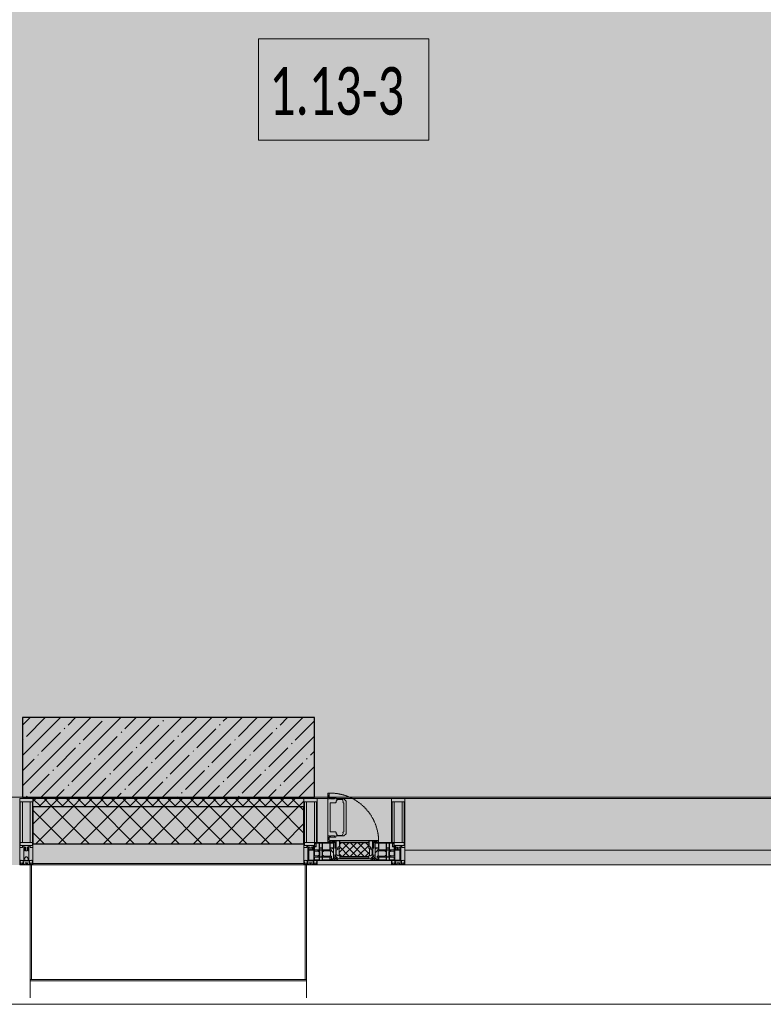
# Model space of a CAD drawing. Header units: millimetres. Extents: x -26897837 to 7466349, y -86687 to 22351.
# Tile 166 of 256: x 66618 to 69418, y -50259 to -46551. Entities that reach past the tile are written whole.
import ezdxf

# ---------------------------------------------------------------- set-up
doc = ezdxf.new("R2010")
doc.units = ezdxf.units.MM
doc.linetypes.add('-D1-02х01', pattern=[3, 2, -1])
for name, color, linetype, lineweight in [('_0', 7, 'Continuous', 13), ('A-010-A_ROOM', 7, 'Continuous', 18), ('A-200-M_WALL', 7, 'Continuous', 5), ('A-200-M_WALL_PAT', 7, 'Continuous', 5), ('A-214-M_CURT_WALL', 7, 'Continuous', 5), ('A-215-M_CURT_PANEL', 7, 'Continuous', 5), ('A-230-M_FLOOR', 7, 'Continuous', 5), ('A-280-M_COLUMN', 7, 'Continuous', 5), ('A-314-M_WINDOW', 7, 'Continuous', 5), ('S-280-M_COLUMN', 7, 'Continuous', 5), ('Z-060-M_DETAIL', 7, 'Continuous', 5), ('Ограждение', 7, 'Continuous', 5), ('Поручни', 7, 'Continuous', 5)]:
    doc.layers.add(name, color=color, linetype=linetype, lineweight=lineweight)
doc.styles.add('Calibri Light_2', font='Calibri light.ttf', dxfattribs={"width": 0.7, "height": 250})

# ---------------------------------------------------------------- blocks, each defined once
blk = doc.blocks.new('System Panel - A_PAN_Glass-3903954-50_AS_Plan_13')
at = {"layer": 'A-215-M_CURT_PANEL'}
for p, q in [((825, 55), (-825, 55)), ((-825, 55), (-825, 0)), ((825, 0), (825, 55)), ((-825, 0), (825, 0))]:
    blk.add_line(p, q, dxfattribs=at)
blk = doc.blocks.new('Rectangular Mullion - R_StandardFrame_50Wx250H-3725449-50_AS_Plan_13')
at = {"layer": 'A-214-M_CURT_WALL'}
blk.add_line((33540, -505), (31890, -505), dxfattribs=at)
blk = doc.blocks.new('A_PAN_Створка - 383мм-V7-50_AS_Plan_13')
at = {"layer": 'A-215-M_CURT_PANEL'}
h = blk.add_hatch(dxfattribs=at)
h.set_pattern_fill('FP_10', color=256, style=0, pattern_type=2)
h.set_pattern_definition([(225, (31700, -754.981), (14.142136, -14.142136), []), (315, (31700, -754.981), (14.142136, 14.142136), [])])
h.paths.add_polyline_path([(-54.5, -31.8), (-54.9, -34.1), (-57.2, -36.4), (-57.2, -60.8), (-54.6, -63.4), (-53.6, -82.7), (54.6, -81.8), (54.6, -63.4), (57.2, -60.8), (57.2, -36.4), (54.9, -34.1), (54.5, -31.8)])
at = {"layer": 'A-314-M_WINDOW'}
for p, q in [((-67.9, -17), (-171, -17)), ((-171, -17), (-171, -57)), ((-171, -18.5), (-153.5, -18.5)), ((-153.5, -18.5), (-152, -20)), ((-152, -20), (-152, -73.5)), ((-150.5, -17), (-150.5, -29.4)), ((-132.4, -18.6), (-150.5, -18.6)), ((-150.5, -29.4), (-132.4, -29.4)), ((-150.5, -33.6), (-150.5, -68)), ((-136.3, -33.6), (-150.5, -33.6)), ((-137.2, -31), (-135.8, -35)), ((-132.5, -31), (-137.2, -31)), ((-132.1, -36.8), (-135.8, -35)), ((-132.5, -31.9), (-133.4, -33.7)), ((-133.4, -33.7), (-130.1, -35.3)), ((-132.5, -31.9), (-132.5, -31)), ((-132.4, -29.4), (-132.4, -18.6)), ((-132.1, -49), (-132.1, -36.8)), ((-131, -18.2), (-131, -29.5)), ((-120.8, -18.2), (-131, -18.2)), ((-131, -29.5), (-120.8, -29.5)), ((-131, -30.9), (-131, -33)), ((-120.8, -30.9), (-131, -30.9)), ((-129.4, -34.6), (-131, -33)), ((-130.1, -35.3), (-129.4, -34.6)), ((-130.1, -35.3), (-130.1, -50.4)), ((-122.4, -34.6), (-120.8, -33)), ((-121.7, -35.3), (-122.4, -34.6)), ((-118.4, -33.7), (-121.7, -35.3)), ((-121.7, -35.3), (-121.7, -50.4)), ((-120.8, -18.2), (-120.8, -29.5)), ((-120.8, -30.9), (-120.8, -33)), ((-119.7, -36.8), (-115.9, -35)), ((-119.7, -49), (-119.7, -36.8)), ((-119.3, -18.6), (-92.5, -18.6)), ((-119.3, -29.4), (-119.3, -18.6)), ((-92.5, -29.4), (-119.3, -29.4)), ((-119.3, -31), (-114.6, -31)), ((-119.3, -31.9), (-119.3, -31)), ((-119.3, -31.9), (-118.4, -33.7)), ((-114.6, -31), (-115.9, -35)), ((-94.1, -33.5), (-115.4, -33.5)), ((-89.9, -35.1), (-94.1, -33.5)), ((-92.5, -18.6), (-92.5, -29.4)), ((-90.8, -18.5), (-90.8, -29.4)), ((-87.3, -18.5), (-90.8, -18.5)), ((-90.8, -29.4), (-85.9, -29.4)), ((-89.9, -32.5), (-89.9, -35.1)), ((-85.9, -32.5), (-89.9, -32.5)), ((-89.9, -35.1), (-89.9, -50.9)), ((-87.3, -20.4), (-87.3, -18.5)), ((-87.3, -20.4), (-87.3, -21.9)), ((-84.8, -20.4), (-87.3, -20.4)), ((-87.3, -21.9), (-85.9, -21.9)), ((-85.9, -18.2), (-85.9, -20.4)), ((-75.9, -18.2), (-85.9, -18.2)), ((-85.9, -21.9), (-85.9, -29.4)), ((-85.9, -29.4), (-85.9, -32.5)), ((-83.4, -20.4), (-84.8, -20.4)), ((-70, -33.8), (-83.4, -20.4)), ((-78, -84), (-78, -23.5)), ((-78, -23.5), (-67.9, -23.5)), ((-78, -36.8), (-70, -36.8)), ((-78, -45.6), (-78, -36.8)), ((-75.9, -21.5), (-75.9, -18.2)), ((-75.9, -21.5), (-75.9, -23.5)), ((-74.9, -21.5), (-75.9, -21.5)), ((-75.9, -23.5), (-73, -23.5)), ((-74.9, -17.9), (-74.9, -21.5)), ((-68.9, -17.9), (-74.9, -17.9)), ((-67.2, -29.3), (-73, -23.5)), ((-61.4, -23.5), (-70, -32.1)), ((-70, -32.1), (-70, -62.5)), ((-70, -36.8), (-70, -33.8)), ((-68.9, -21.5), (-68.9, -17.9)), ((-67.9, -21.5), (-68.9, -21.5)), ((67.9, -17), (-67.9, -17)), ((-61.4, -23.5), (-67.9, -17)), ((-67.9, -17), (-67.9, -23.5)), ((-67.9, -17), (67.9, -17)), ((-67.9, -21.5), (-67.9, -23.5)), ((-67.9, -23.5), (-64.6, -26.8)), ((-67.9, -23.5), (-64.6, -26.8)), ((-64.6, -26.8), (-67.2, -29.3)), ((-64.6, -26.8), (-61.4, -23.5)), ((61.4, -23.5), (-61.4, -23.5)), ((67.9, -17), (61.4, -23.5)), ((70, -32.1), (61.4, -23.5)), ((61.4, -23.5), (64.6, -26.8)), ((67.9, -23.5), (64.6, -26.8)), ((64.6, -26.8), (67.9, -23.5)), ((64.6, -26.8), (67.2, -29.3)), ((67.2, -29.3), (73, -23.5)), ((67.9, -23.5), (67.9, -17)), ((171, -17), (67.9, -17)), ((67.9, -21.5), (67.9, -23.5)), ((67.9, -21.5), (68.9, -21.5)), ((67.9, -23.5), (78, -23.5)), ((68.9, -17.9), (74.9, -17.9)), ((68.9, -21.5), (68.9, -17.9)), ((70, -33.8), (83.4, -20.4)), ((70, -62.5), (70, -32.1)), ((70, -36.8), (70, -33.8)), ((78, -36.8), (70, -36.8)), ((75.9, -23.5), (73, -23.5)), ((74.9, -17.9), (74.9, -21.5)), ((74.9, -21.5), (75.9, -21.5)), ((75.9, -18.2), (85.9, -18.2)), ((75.9, -21.5), (75.9, -18.2)), ((75.9, -21.5), (75.9, -23.5)), ((78, -23.5), (78, -84)), ((78, -45.6), (78, -36.8)), ((83.4, -20.4), (84.8, -20.4)), ((84.8, -20.4), (87.3, -20.4)), ((85.9, -18.2), (85.9, -20.4)), ((85.9, -21.9), (85.9, -29.4)), ((87.3, -21.9), (85.9, -21.9)), ((85.9, -29.4), (85.9, -32.5)), ((90.8, -29.4), (85.9, -29.4)), ((85.9, -32.5), (89.9, -32.5)), ((87.3, -18.5), (90.8, -18.5)), ((87.3, -20.4), (87.3, -18.5)), ((87.3, -20.4), (87.3, -21.9)), ((89.9, -32.5), (89.9, -35.1)), ((89.9, -35.1), (94.1, -33.5)), ((89.9, -35.1), (89.9, -50.9)), ((90.8, -18.5), (90.8, -29.4)), ((92.5, -18.6), (92.5, -29.4)), ((119.3, -18.6), (92.5, -18.6)), ((92.5, -29.4), (119.3, -29.4)), ((94.1, -33.5), (115.4, -33.5)), ((114.6, -31), (115.9, -35)), ((119.3, -31), (114.6, -31)), ((119.7, -36.8), (115.9, -35)), ((119.3, -31.9), (118.4, -33.7)), ((118.4, -33.7), (121.7, -35.3)), ((119.3, -29.4), (119.3, -18.6)), ((119.3, -31.9), (119.3, -31)), ((119.7, -49), (119.7, -36.8)), ((120.8, -18.2), (120.8, -29.5)), ((120.8, -18.2), (131, -18.2)), ((131, -29.5), (120.8, -29.5)), ((120.8, -30.9), (120.8, -33)), ((120.8, -30.9), (131, -30.9)), ((122.4, -34.6), (120.8, -33)), ((121.7, -35.3), (122.4, -34.6)), ((121.7, -35.3), (121.7, -50.4)), ((129.4, -34.6), (131, -33)), ((130.1, -35.3), (129.4, -34.6)), ((133.4, -33.7), (130.1, -35.3)), ((130.1, -35.3), (130.1, -50.4)), ((131, -18.2), (131, -29.5)), ((131, -30.9), (131, -33)), ((132.1, -36.8), (135.8, -35)), ((132.1, -49), (132.1, -36.8)), ((132.4, -18.6), (150.5, -18.6)), ((132.4, -29.4), (132.4, -18.6)), ((150.5, -29.4), (132.4, -29.4)), ((132.5, -31), (137.2, -31)), ((132.5, -31.9), (132.5, -31)), ((132.5, -31.9), (133.4, -33.7)), ((137.2, -31), (135.8, -35)), ((136.3, -33.6), (150.5, -33.6)), ((150.5, -17), (150.5, -29.4)), ((150.5, -33.6), (150.5, -68)), ((153.5, -18.5), (152, -20)), ((152, -20), (152, -73.5)), ((171, -18.5), (153.5, -18.5)), ((171, -57), (171, -17)), ((-171, -55.5), (-152, -55.5)), ((-171, -57), (-156, -57)), ((-153, -60), (-153, -73.5)), ((-153, -73.5), (-150, -73.5)), ((-136.4, -52.4), (-150.5, -52.4)), ((-150.5, -56.6), (-132.4, -56.6)), ((-150.5, -68), (-143.5, -68)), ((-150.5, -69.5), (-150.5, -73.5)), ((-145, -69.5), (-150.5, -69.5)), ((-150, -73.5), (-150, -84)), ((-145, -69.5), (-145, -79.5)), ((-143.5, -68), (-143.5, -81)), ((-137.2, -54.8), (-135.8, -50.8)), ((-132.5, -54.8), (-137.2, -54.8)), ((-132.1, -49), (-135.8, -50.8)), ((-133.4, -52), (-130.1, -50.4)), ((-132.5, -53.8), (-133.4, -52)), ((-132.5, -53.8), (-132.5, -54.8)), ((-132.4, -56.6), (-132.4, -82.5)), ((-129.4, -51.1), (-131, -52.7)), ((-131, -55.1), (-131, -52.7)), ((-120.8, -55.1), (-131, -55.1)), ((-131, -56.5), (-131, -62.6)), ((-131, -56.5), (-120.8, -56.5)), ((-120.8, -62.6), (-131, -62.6)), ((-131, -64.6), (-120.8, -64.6)), ((-131, -82.5), (-131, -64.6)), ((-130.1, -50.4), (-129.4, -51.1)), ((-121.7, -50.4), (-122.4, -51.1)), ((-122.4, -51.1), (-120.8, -52.7)), ((-118.4, -52), (-121.7, -50.4)), ((-120.8, -55.1), (-120.8, -52.7)), ((-120.8, -56.5), (-120.8, -62.6)), ((-120.8, -82.5), (-120.8, -64.6)), ((-119.7, -49), (-115.9, -50.8)), ((-119.3, -53.8), (-118.4, -52)), ((-119.3, -53.8), (-119.3, -54.8)), ((-119.3, -54.8), (-114.6, -54.8)), ((-119.3, -56.6), (-119.3, -82.5)), ((-92.5, -56.6), (-119.3, -56.6)), ((-114.6, -54.8), (-115.9, -50.8)), ((-94.1, -52.5), (-115.3, -52.5)), ((-89.9, -50.9), (-94.1, -52.5)), ((-92.5, -56.6), (-92.5, -82.5)), ((-90.8, -56.6), (-85.9, -56.6)), ((-90.8, -62.7), (-90.8, -56.6)), ((-80.4, -62.7), (-90.8, -62.7)), ((-90.8, -64.6), (-90.8, -82.5)), ((-80.1, -64.6), (-90.8, -64.6)), ((-89.9, -52.2), (-89.9, -50.9)), ((-89.9, -52.2), (-88.6, -53.5)), ((-85.9, -53.5), (-88.6, -53.5)), ((-85.9, -53.5), (-78, -45.6)), ((-85.9, -56.6), (-85.9, -53.5)), ((-80.4, -61.1), (-80.4, -62.7)), ((-78, -61.1), (-80.4, -61.1)), ((-80.1, -66.1), (-80.1, -64.6)), ((-78, -66.1), (-80.1, -66.1)), ((-78, -66.1), (-78, -61.1)), ((-70, -62.5), (-73.9, -62.5)), ((-73.9, -62.5), (-73.9, -87.5)), ((73.9, -62.5), (70, -62.5)), ((73.9, -87.5), (73.9, -62.5)), ((85.9, -53.5), (78, -45.6)), ((78, -61.1), (80.4, -61.1)), ((78, -66.1), (78, -61.1)), ((78, -66.1), (80.1, -66.1)), ((80.1, -64.6), (90.8, -64.6)), ((80.1, -66.1), (80.1, -64.6)), ((80.4, -61.1), (80.4, -62.7)), ((80.4, -62.7), (90.8, -62.7)), ((85.9, -53.5), (88.6, -53.5)), ((85.9, -56.6), (85.9, -53.5)), ((90.8, -56.6), (85.9, -56.6)), ((89.9, -52.2), (88.6, -53.5)), ((89.9, -50.9), (94.1, -52.5)), ((89.9, -52.2), (89.9, -50.9)), ((90.8, -62.7), (90.8, -56.6)), ((90.8, -64.6), (90.8, -82.5)), ((92.5, -56.6), (119.3, -56.6)), ((92.5, -56.6), (92.5, -82.5)), ((94.1, -52.5), (115.3, -52.5)), ((114.6, -54.8), (115.9, -50.8)), ((119.3, -54.8), (114.6, -54.8)), ((119.7, -49), (115.9, -50.8)), ((118.4, -52), (121.7, -50.4)), ((119.3, -53.8), (118.4, -52)), ((119.3, -53.8), (119.3, -54.8)), ((119.3, -56.6), (119.3, -82.5)), ((122.4, -51.1), (120.8, -52.7)), ((120.8, -55.1), (120.8, -52.7)), ((120.8, -55.1), (131, -55.1)), ((120.8, -56.5), (120.8, -62.6)), ((131, -56.5), (120.8, -56.5)), ((120.8, -62.6), (131, -62.6)), ((120.8, -82.5), (120.8, -64.6)), ((131, -64.6), (120.8, -64.6)), ((121.7, -50.4), (122.4, -51.1)), ((130.1, -50.4), (129.4, -51.1)), ((129.4, -51.1), (131, -52.7)), ((133.4, -52), (130.1, -50.4)), ((131, -55.1), (131, -52.7)), ((131, -56.5), (131, -62.6)), ((131, -82.5), (131, -64.6)), ((132.1, -49), (135.8, -50.8)), ((150.5, -56.6), (132.4, -56.6)), ((132.4, -56.6), (132.4, -82.5)), ((132.5, -53.8), (133.4, -52)), ((132.5, -53.8), (132.5, -54.8)), ((132.5, -54.8), (137.2, -54.8)), ((137.2, -54.8), (135.8, -50.8)), ((136.4, -52.4), (150.5, -52.4)), ((143.5, -68), (143.5, -81)), ((150.5, -68), (143.5, -68)), ((145, -69.5), (150.5, -69.5)), ((145, -69.5), (145, -79.5)), ((150, -84), (150, -73.5)), ((150, -73.5), (153, -73.5)), ((150.5, -69.5), (150.5, -73.5)), ((171, -55.5), (152, -55.5)), ((153, -73.5), (153, -60)), ((156, -57), (171, -57)), ((-150, -84), (-78, -84)), ((-148.5, -81), (-148.5, -82.5)), ((-143.5, -81), (-148.5, -81)), ((-148.5, -82.5), (-132.4, -82.5)), ((-131, -82.5), (-120.8, -82.5)), ((-119.3, -82.5), (-92.5, -82.5)), ((-73.9, -87.5), (-91.5, -87.5)), ((-91.5, -87.5), (-91.5, -92)), ((-91.5, -92), (91.5, -92)), ((-90.8, -82.5), (-79.5, -82.5)), ((-78, -84), (-85, -84)), ((-85, -84), (-85, -87.5)), ((-85, -87.5), (-78, -87.5)), ((-79.5, -80.6), (-78, -80.6)), ((-79.5, -82.5), (-79.5, -80.6)), ((-78, -87.5), (-78, -84)), ((-78, -84), (-73.9, -84)), ((73.9, -84), (78, -84)), ((91.5, -87.5), (73.9, -87.5)), ((79.5, -80.6), (78, -80.6)), ((78, -87.5), (78, -84)), ((78, -84), (85, -84)), ((78, -84), (150, -84)), ((85, -87.5), (78, -87.5)), ((79.5, -82.5), (79.5, -80.6)), ((90.8, -82.5), (79.5, -82.5)), ((85, -84), (85, -87.5)), ((91.5, -92), (91.5, -87.5)), ((119.3, -82.5), (92.5, -82.5)), ((131, -82.5), (120.8, -82.5)), ((148.5, -82.5), (132.4, -82.5)), ((143.5, -81), (148.5, -81)), ((148.5, -81), (148.5, -82.5))]:
    blk.add_line(p, q, dxfattribs=at)
for centre, start, end in [((-156, -60), 0, 90), ((156, -60), 90, 180)]:
    blk.add_arc(centre, 3, start, end, dxfattribs=at)
at = {"layer": 'A-314-M_WINDOW', "linetype": '-D1-02х01'}
blk.add_arc((91.4, -87.5), 183, 181.4091, 271.1445, dxfattribs=at)
at = {"layer": 'Z-060-M_DETAIL'}
for p, q in [((-70, -32.1), (-61.4, -23.5)), ((-70, -62.5), (-70, -32.1)), ((-65.7, -37.4), (-60.8, -34.7)), ((61.4, -23.5), (-61.4, -23.5)), ((-60.8, -34.7), (-57.3, -35.9)), ((-55.2, -33.8), (-57.3, -35.9)), ((-54.9, -34.1), (-57.2, -36.4)), ((-57.2, -36.4), (-57.2, -60.8)), ((-55.2, -33.8), (-54.8, -31.5)), ((-54.9, -25.8), (-53.9, -24.8)), ((-54.9, -29.5), (-54.9, -25.8)), ((-53.9, -30.5), (-54.9, -29.5)), ((-54.5, -31.8), (-54.9, -34.1)), ((0, -31.5), (-54.8, -31.5)), ((54.5, -31.8), (-54.5, -31.8)), ((-53.9, -24.8), (53.9, -24.8)), ((53.9, -30.5), (-53.9, -30.5)), ((0, -31.5), (54.8, -31.5)), ((54.9, -25.8), (53.9, -24.8)), ((53.9, -30.5), (54.9, -29.5)), ((54.9, -34.1), (54.5, -31.8)), ((55.2, -33.8), (54.8, -31.5)), ((54.9, -29.5), (54.9, -25.8)), ((57.2, -36.4), (54.9, -34.1)), ((55.2, -33.8), (57.3, -35.9)), ((57.2, -60.8), (57.2, -36.4)), ((60.8, -34.7), (57.3, -35.9)), ((65.7, -37.4), (60.8, -34.7)), ((70, -32.1), (61.4, -23.5)), ((70, -62.5), (70, -32.1)), ((-73.9, -62.5), (-70, -62.5)), ((-73.9, -87.5), (-73.9, -62.5)), ((-69.4, -66.5), (-73.9, -66.5)), ((-69.4, -81.5), (-69.4, -66.5)), ((-61.7, -62.5), (-67.9, -62.5)), ((-67.9, -62.5), (-67.9, -89.3)), ((-67.8, -38.3), (-65.7, -37.4)), ((-67.8, -55.7), (-67.8, -38.3)), ((-66, -56.5), (-67.8, -55.7)), ((-66, -56.5), (-62, -59.1)), ((-62, -59.1), (-60.7, -61)), ((-61.7, -64.9), (-61.7, -62.5)), ((-60.1, -67.7), (-61.7, -64.9)), ((-60.7, -61), (-57.4, -61)), ((-56.4, -67.7), (-60.1, -67.7)), ((-57.4, -61), (-54.9, -63.5)), ((-57.2, -60.8), (-54.6, -63.4)), ((-56.4, -89.4), (-56.4, -67.7)), ((-54.9, -63.5), (-54.9, -81.9)), ((-54.6, -63.4), (-54.6, -81.8)), ((54.6, -63.4), (57.2, -60.8)), ((54.6, -81.8), (54.6, -63.4)), ((57.4, -61), (54.9, -63.5)), ((54.9, -63.5), (54.9, -81.9)), ((56.4, -67.7), (60.1, -67.7)), ((56.4, -89.4), (56.4, -67.7)), ((60.7, -61), (57.4, -61)), ((60.1, -67.7), (61.7, -64.9)), ((62, -59.1), (60.7, -61)), ((61.7, -62.5), (67.9, -62.5)), ((61.7, -64.9), (61.7, -62.5)), ((66, -56.5), (62, -59.1)), ((67.8, -38.3), (65.7, -37.4)), ((66, -56.5), (67.8, -55.7)), ((67.8, -55.7), (67.8, -38.3)), ((67.9, -62.5), (67.9, -89.3)), ((69.4, -66.5), (73.9, -66.5)), ((69.4, -81.5), (69.4, -66.5)), ((73.9, -62.5), (70, -62.5)), ((73.9, -87.5), (73.9, -62.5)), ((-91.5, -87.5), (-73.9, -87.5)), ((-91.5, -92), (-91.5, -87.5)), ((-91.5, -92), (91.5, -92)), ((-83.4, -90.3), (-83.4, -87.5)), ((-83.4, -90.3), (-69.4, -90.3)), ((-73.9, -81.5), (-69.4, -81.5)), ((-69.4, -85.5), (-73.9, -85.5)), ((-69.4, -90.3), (-69.4, -85.5)), ((-67.9, -89.3), (-66.9, -90.3)), ((-66.9, -90.3), (-57.4, -90.3)), ((-57.4, -90.3), (-56.4, -89.4)), ((-54.9, -81.9), (-53.8, -83)), ((-54.9, -85.6), (-53.9, -84.6)), ((-54.9, -89.3), (-54.9, -85.6)), ((-53.9, -90.3), (-54.9, -89.3)), ((-54.6, -81.8), (-53.6, -82.7)), ((-53.9, -84.6), (53.9, -84.6)), ((53.9, -90.3), (-53.9, -90.3)), ((53.8, -83), (-53.8, -83)), ((-53.6, -82.7), (53.6, -82.7)), ((53.6, -82.7), (54.6, -81.8)), ((54.9, -81.9), (53.8, -83)), ((54.9, -85.6), (53.9, -84.6)), ((53.9, -90.3), (54.9, -89.3)), ((54.9, -89.3), (54.9, -85.6)), ((57.4, -90.3), (56.4, -89.4)), ((66.9, -90.3), (57.4, -90.3)), ((67.9, -89.3), (66.9, -90.3)), ((73.9, -81.5), (69.4, -81.5)), ((69.4, -85.5), (73.9, -85.5)), ((69.4, -90.3), (69.4, -85.5)), ((83.4, -90.3), (69.4, -90.3)), ((91.5, -87.5), (73.9, -87.5)), ((83.4, -90.3), (83.4, -87.5)), ((91.5, -92), (91.5, -87.5))]:
    blk.add_line(p, q, dxfattribs=at)
at = {"layer": 'Z-060-M_DETAIL', "color": 9, "true_color": 0xc8c8c8}
for p, q in [((39.7, -109), (31.1, -117.6)), ((70.1, -109), (39.7, -109)), ((45.9, -111.2), (45, -113.3)), ((63.3, -111.2), (45.9, -111.2)), ((64.1, -113), (63.3, -111.2)), ((70.1, -105.1), (70.1, -109)), ((95.1, -105.1), (70.1, -105.1)), ((74.1, -109.6), (74.1, -105.1)), ((89.1, -109.6), (74.1, -109.6)), ((89.1, -105.1), (89.1, -109.6)), ((93.1, -109.6), (93.1, -105.1)), ((97.9, -109.6), (93.1, -109.6)), ((95.1, -87.5), (95.1, -105.1)), ((99.6, -87.5), (95.1, -87.5)), ((97.9, -95.6), (95.1, -95.6)), ((97.9, -95.6), (97.9, -109.6)), ((99.6, -270.5), (99.6, -87.5)), ((31.1, -117.6), (31.1, -240.4)), ((41.4, -123.8), (39.1, -124.2)), ((39.1, -179), (39.1, -124.2)), ((41.4, -123.8), (43.5, -121.7)), ((45, -113.3), (42.3, -118.2)), ((42.3, -118.2), (43.5, -121.7)), ((64.1, -113), (66.7, -117)), ((66.7, -117), (68.6, -118.3)), ((68.6, -118.3), (68.6, -121.6)), ((68.6, -121.6), (71.1, -124.1)), ((71.1, -124.1), (89.5, -124.1)), ((89.5, -124.1), (90.6, -125.2)), ((90.6, -125.2), (90.6, -232.8)), ((39.1, -179), (39.1, -233.8)), ((39.7, -249), (31.1, -240.4)), ((41.4, -234.2), (39.1, -233.8)), ((70.1, -249), (39.7, -249)), ((41.4, -234.2), (43.5, -236.3)), ((42.3, -239.8), (43.5, -236.3)), ((45, -244.7), (42.3, -239.8)), ((45.9, -246.8), (45, -244.7)), ((63.3, -246.8), (45.9, -246.8)), ((64.1, -245), (63.3, -246.8)), ((64.1, -245), (66.7, -241)), ((66.7, -241), (68.6, -239.7)), ((68.6, -236.4), (71.1, -233.9)), ((68.6, -239.7), (68.6, -236.4)), ((70.1, -252.9), (70.1, -249)), ((95.1, -252.9), (70.1, -252.9)), ((71.1, -233.9), (89.5, -233.9)), ((74.1, -248.4), (74.1, -252.9)), ((89.1, -248.4), (74.1, -248.4)), ((89.1, -252.9), (89.1, -248.4)), ((89.5, -233.9), (90.6, -232.8)), ((93.1, -248.4), (93.1, -252.9)), ((97.9, -248.4), (93.1, -248.4)), ((95.1, -270.5), (95.1, -252.9)), ((97.9, -262.4), (97.9, -248.4)), ((97.9, -262.4), (95.1, -262.4)), ((99.6, -270.5), (95.1, -270.5))]:
    blk.add_line(p, q, dxfattribs=at)
blk = doc.blocks.new('Rectangular Mullion - R_StandardFrame_50Wx250H-V3-50_AS_Plan_13')
at = {"layer": 'A-214-M_CURT_WALL'}
for p, q in [((37450, 15934.9), (37450, 16145)), ((37700, 15865), (37700, 16145)), ((37450, 15865), (37450, 15905.4))]:
    blk.add_line(p, q, dxfattribs=at)
blk = doc.blocks.new('Rectangular Mullion - 50Wx250H-V1-50_AS_Plan_13')
at = {"layer": 'Z-060-M_DETAIL'}
for p, q in [((-25, 84), (-25, 250)), ((-25, 250), (0, 250)), ((-23, 237.3), (0, 237.3)), ((-23, 237.3), (-23, 84)), ((-14.9, 84), (-14.9, 237.3)), ((25, 250), (0, 250)), ((23, 237.3), (0, 237.3)), ((14.9, 84), (14.9, 237.3)), ((23, 237.3), (23, 73.6)), ((25, 65.2), (25, 250)), ((0, 84), (-15, 84)), ((0, 84), (23, 84)), ((-0.5, 73.6), (-15, 73.6)), ((-10, 71.3), (-12, 71.3)), ((-10, 57.4), (-10, 71.3)), ((-7, 65.2), (-5.9, 67.3)), ((-7, 65.2), (-7, 57)), ((-4.1, 67.3), (-5.9, 67.3)), ((-4.1, 67.3), (-2.9, 65.1)), ((-2.9, 65.1), (-2.9, 57)), ((0.5, 73.6), (23, 73.6)), ((4.1, 67.3), (2.9, 65.1)), ((2.9, 65.1), (2.9, 57)), ((4.1, 67.3), (5.9, 67.3)), ((7, 65.2), (5.9, 67.3)), ((7, 65.2), (7, 54.7)), ((8.7, 53), (7, 54.7)), ((8.7, 53), (10, 53)), ((10, 71.3), (14, 71.3)), ((10, 53), (10, 71.3)), ((10, 53), (10, 17)), ((14, 71.3), (14, 65.2)), ((14, 65.2), (25, 65.2)), ((-23.8, 14.6), (-25, 14.2)), ((-25, 0), (-25, 14.2)), ((-23.8, 17), (-23.8, 14.6)), ((-22.5, 10.6), (-23.8, 14.6)), ((-22.5, 10.6), (-23.7, 9.9)), ((-23.7, 1.3), (-23.7, 9.9)), ((-23.7, 1.3), (-11.8, 1.3)), ((-23.2, 10.2), (-22.5, 8)), ((-22.5, 8), (-22.5, 4.5)), ((-21.3, 4.5), (-22.5, 4.5)), ((-22.3, 17), (-22.3, 16)), ((-22.3, 16), (-21.3, 16)), ((-19.9, 17), (-21.3, 16)), ((-21.3, 4.5), (-21.3, 6.5)), ((-21.3, 6.5), (-14.2, 6.5)), ((-7.4, 16.6), (-18.4, 16.6)), ((-14.2, 6.5), (-14.2, 4.5)), ((-13.2, 4.5), (-14.2, 4.5)), ((-13.2, 4.5), (-12.2, 7.2)), ((-12.7, 7.6), (-11.3, 11.4)), ((-12.7, 7.6), (-11.8, 6.9)), ((-12.2, 9), (-12.2, 14.8)), ((-12.2, 14.8), (0, 14.8)), ((-11.8, 1.3), (-11.8, 6.9)), ((-10.5, 11.2), (-11.3, 11.4)), ((-10.5, 1.5), (-10.5, 11.2)), ((-4.8, 1.5), (-10.5, 1.5)), ((0, 8), (-4.8, 8)), ((-4.8, 1.5), (-4.8, 8)), ((-2.6, 16.8), (0, 16.8)), ((2.6, 16.8), (0, 16.8)), ((0, 14.8), (0, 16.8)), ((0, 14.8), (0, 16.8)), ((12.2, 14.8), (0, 14.8)), ((0, 0), (0, 8)), ((0, 8), (4.8, 8)), ((0, 0), (0, 8)), ((4.8, 1.5), (4.8, 8)), ((4.8, 1.5), (10.5, 1.5)), ((8.5, 23), (6, 25.5)), ((6, 18), (7.4, 18)), ((7.4, 18), (7.4, 16.6)), ((7.4, 16.6), (18.4, 16.6)), ((7.5, 18.5), (8.5, 18.5)), ((7.5, 17), (7.5, 18.5)), ((10, 17), (7.5, 17)), ((8.5, 18.5), (8.5, 23)), ((10.5, 11.2), (11.3, 11.4)), ((10.5, 1.5), (10.5, 11.2)), ((12.7, 7.6), (11.3, 11.4)), ((12.7, 7.6), (11.8, 6.9)), ((11.8, 1.3), (11.8, 6.9)), ((23.7, 1.3), (11.8, 1.3)), ((12.2, 9), (12.2, 14.8)), ((13.2, 4.5), (12.2, 7.2)), ((13.2, 4.5), (14.2, 4.5)), ((21.3, 6.5), (14.2, 6.5)), ((14.2, 6.5), (14.2, 4.5)), ((18.4, 16.6), (19, 17.6)), ((19, 17.6), (21.3, 16)), ((22.3, 16), (21.3, 16)), ((21.3, 4.5), (21.3, 6.5)), ((21.3, 4.5), (22.5, 4.5)), ((22.3, 17), (22.3, 16)), ((22.3, 17), (23.8, 17)), ((22.5, 10.6), (23.8, 14.6)), ((22.5, 10.6), (23.7, 9.9)), ((23.2, 10.2), (22.5, 8)), ((22.5, 8), (22.5, 4.5)), ((23.7, 1.3), (23.7, 9.9)), ((23.8, 17), (23.8, 14.6)), ((23.8, 14.6), (25, 14.2)), ((25, 0), (25, 14.2)), ((-25, 0), (0, 0)), ((25, 0), (0, 0))]:
    blk.add_line(p, q, dxfattribs=at)
for centre, start, end in [((-0.5, 73.1), 360, 90), ((0.5, 73.1), 90, 180)]:
    blk.add_arc(centre, 0.5, start, end, dxfattribs=at)
blk = doc.blocks.new('Rectangular Mullion - R_StandardFrame_50Wx250H-3902728-50_AS_Plan_13')
at = {"layer": 'A-214-M_CURT_WALL', "lineweight": 9}
for p, q in [((-25, -17), (-25, 0)), ((-25, 0), (25, 0)), ((25, 0), (25, -250)), ((-25, -250), (-25, -84)), ((25, -250), (-25, -250))]:
    blk.add_line(p, q, dxfattribs=at)
blk = doc.blocks.new('Rectangular Mullion - 50Wx250H-2623690-50_AS_Plan_13')
at = {"layer": 'Z-060-M_DETAIL'}
for p, q in [((-25, 65.2), (-25, 250)), ((-25, 250), (0, 250)), ((-23, 237.3), (0, 237.3)), ((-23, 237.3), (-23, 73.6)), ((-14.9, 84), (-14.9, 237.3)), ((25, 250), (0, 250)), ((23, 237.3), (0, 237.3)), ((14.9, 84), (14.9, 237.3)), ((23, 237.3), (23, 73.6)), ((25, 65.2), (25, 250)), ((0, 84), (-23, 84)), ((0, 84), (23, 84)), ((-14, 65.2), (-25, 65.2)), ((-0.5, 73.6), (-23, 73.6)), ((-14, 71.3), (-14, 65.2)), ((-10, 71.3), (-14, 71.3)), ((-10, 53), (-10, 71.3)), ((-8.7, 53), (-10, 53)), ((-10, 53), (-10, 17)), ((-8.7, 53), (-7, 54.7)), ((-7, 65.2), (-5.9, 67.3)), ((-7, 65.2), (-7, 54.7)), ((-4.1, 67.3), (-5.9, 67.3)), ((-4.1, 67.3), (-2.9, 65.1)), ((-2.9, 65.1), (-2.9, 54.6)), ((-1.3, 53), (-2.9, 54.6)), ((0, 53), (-1.3, 53)), ((0, 53), (1.3, 53)), ((0.5, 73.6), (23, 73.6)), ((1.3, 53), (2.9, 54.6)), ((4.1, 67.3), (2.9, 65.1)), ((2.9, 65.1), (2.9, 54.6)), ((4.1, 67.3), (5.9, 67.3)), ((7, 65.2), (5.9, 67.3)), ((7, 65.2), (7, 54.7)), ((8.7, 53), (7, 54.7)), ((8.7, 53), (10, 53)), ((10, 71.3), (14, 71.3)), ((10, 53), (10, 71.3)), ((10, 53), (10, 17)), ((14, 71.3), (14, 65.2)), ((14, 65.2), (25, 65.2)), ((-23.8, 14.6), (-25, 14.2)), ((-25, 0), (-25, 14.2)), ((-22.3, 17), (-23.8, 17)), ((-23.8, 17), (-23.8, 14.6)), ((-22.5, 10.6), (-23.8, 14.6)), ((-22.5, 10.6), (-23.7, 9.9)), ((-23.7, 1.3), (-23.7, 9.9)), ((-23.7, 1.3), (-11.8, 1.3)), ((-23.2, 10.2), (-22.5, 8)), ((-22.5, 8), (-22.5, 4.5)), ((-21.3, 4.5), (-22.5, 4.5)), ((-22.3, 17), (-22.3, 16)), ((-22.3, 16), (-21.3, 16)), ((-19, 17.6), (-21.3, 16)), ((-21.3, 4.5), (-21.3, 6.5)), ((-21.3, 6.5), (-14.2, 6.5)), ((-18.4, 16.6), (-19, 17.6)), ((-7.4, 16.6), (-18.4, 16.6)), ((-14.2, 6.5), (-14.2, 4.5)), ((-13.2, 4.5), (-14.2, 4.5)), ((-13.2, 4.5), (-12.2, 7.2)), ((-12.7, 7.6), (-11.3, 11.4)), ((-12.7, 7.6), (-11.8, 6.9)), ((-12.2, 9), (-12.2, 14.8)), ((-12.2, 14.8), (0, 14.8)), ((-11.8, 1.3), (-11.8, 6.9)), ((-10.5, 11.2), (-11.3, 11.4)), ((-10.5, 1.5), (-10.5, 11.2)), ((-4.8, 1.5), (-10.5, 1.5)), ((-10, 17), (-7.5, 17)), ((-8.5, 23), (-1.5, 30)), ((-8.5, 18.5), (-8.5, 23)), ((-7.5, 18.5), (-8.5, 18.5)), ((-7.5, 17), (-7.5, 18.5)), ((-7.4, 18), (-7.4, 16.6)), ((-2.6, 18), (-7.4, 18)), ((0, 8), (-4.8, 8)), ((-4.8, 1.5), (-4.8, 8)), ((-2.6, 18), (-2.6, 16.8)), ((-2.6, 16.8), (0, 16.8)), ((-1.5, 30), (0, 30)), ((1.5, 30), (0, 30)), ((2.6, 16.8), (0, 16.8)), ((0, 14.8), (0, 16.8)), ((0, 14.8), (0, 16.8)), ((12.2, 14.8), (0, 14.8)), ((0, 0), (0, 8)), ((0, 8), (4.8, 8)), ((0, 0), (0, 8)), ((8.5, 23), (1.5, 30)), ((2.6, 18), (2.6, 16.8)), ((2.6, 18), (7.4, 18)), ((4.8, 1.5), (4.8, 8)), ((4.8, 1.5), (10.5, 1.5)), ((7.4, 18), (7.4, 16.6)), ((7.4, 16.6), (18.4, 16.6)), ((7.5, 18.5), (8.5, 18.5)), ((7.5, 17), (7.5, 18.5)), ((10, 17), (7.5, 17)), ((8.5, 18.5), (8.5, 23)), ((10.5, 11.2), (11.3, 11.4)), ((10.5, 1.5), (10.5, 11.2)), ((12.7, 7.6), (11.3, 11.4)), ((12.7, 7.6), (11.8, 6.9)), ((11.8, 1.3), (11.8, 6.9)), ((23.7, 1.3), (11.8, 1.3)), ((12.2, 9), (12.2, 14.8)), ((13.2, 4.5), (12.2, 7.2)), ((13.2, 4.5), (14.2, 4.5)), ((21.3, 6.5), (14.2, 6.5)), ((14.2, 6.5), (14.2, 4.5)), ((18.4, 16.6), (19, 17.6)), ((19, 17.6), (21.3, 16)), ((22.3, 16), (21.3, 16)), ((21.3, 4.5), (21.3, 6.5)), ((21.3, 4.5), (22.5, 4.5)), ((22.3, 17), (22.3, 16)), ((22.3, 17), (23.8, 17)), ((22.5, 10.6), (23.8, 14.6)), ((22.5, 10.6), (23.7, 9.9)), ((23.2, 10.2), (22.5, 8)), ((22.5, 8), (22.5, 4.5)), ((23.7, 1.3), (23.7, 9.9)), ((23.8, 17), (23.8, 14.6)), ((23.8, 14.6), (25, 14.2)), ((25, 0), (25, 14.2)), ((-25, 0), (0, 0)), ((25, 0), (0, 0))]:
    blk.add_line(p, q, dxfattribs=at)
for centre, start, end in [((-0.5, 73.1), 360, 90), ((0.5, 73.1), 90, 180)]:
    blk.add_arc(centre, 0.5, start, end, dxfattribs=at)
blk = doc.blocks.new('Rectangular Mullion - R_StandardFrame_50Wx250H-3490238-50_AS_Plan_13')
at = {"layer": 'A-214-M_CURT_WALL', "lineweight": 9}
for p, q in [((-50, -250), (-50, 0)), ((-50, 0), (0, 0)), ((0, 0), (0, -250)), ((0, -250), (-50, -250))]:
    blk.add_line(p, q, dxfattribs=at)
blk = doc.blocks.new('Rectangular Mullion - 50Wx250H-V26-50_AS_Plan_13')
at = {"layer": 'Z-060-M_DETAIL'}
for p, q in [((-25, 65.2), (-25, 250)), ((-25, 250), (0, 250)), ((-23, 237.3), (0, 237.3)), ((-23, 237.3), (-23, 73.6)), ((-14.9, 84), (-14.9, 237.3)), ((25, 250), (0, 250)), ((23, 237.3), (0, 237.3)), ((14.9, 84), (14.9, 237.3)), ((23, 237.3), (23, 84)), ((25, 84), (25, 250)), ((0, 84), (-23, 84)), ((0, 84), (15, 84)), ((-14, 65.2), (-25, 65.2)), ((-0.5, 73.6), (-23, 73.6)), ((-14, 71.3), (-14, 65.2)), ((-10, 71.3), (-14, 71.3)), ((-10, 53), (-10, 71.3)), ((-8.7, 53), (-10, 53)), ((-10, 53), (-10, 17)), ((-8.7, 53), (-7, 54.7)), ((-7, 65.2), (-5.9, 67.3)), ((-7, 65.2), (-7, 54.7)), ((-4.1, 67.3), (-5.9, 67.3)), ((-4.1, 67.3), (-2.9, 65.1)), ((-2.9, 65.1), (-2.9, 57)), ((0.5, 73.6), (15, 73.6)), ((4.1, 67.3), (2.9, 65.1)), ((2.9, 65.1), (2.9, 57)), ((4.1, 67.3), (5.9, 67.3)), ((7, 65.2), (5.9, 67.3)), ((7, 65.2), (7, 57)), ((10, 71.3), (12, 71.3)), ((10, 57.4), (10, 71.3)), ((-23.8, 14.6), (-25, 14.2)), ((-25, 0), (-25, 14.2)), ((-22.3, 17), (-23.8, 17)), ((-23.8, 17), (-23.8, 14.6)), ((-22.5, 10.6), (-23.8, 14.6)), ((-22.5, 10.6), (-23.7, 9.9)), ((-23.7, 1.3), (-23.7, 9.9)), ((-23.7, 1.3), (-11.8, 1.3)), ((-23.2, 10.2), (-22.5, 8)), ((-22.5, 8), (-22.5, 4.5)), ((-21.3, 4.5), (-22.5, 4.5)), ((-22.3, 17), (-22.3, 16)), ((-22.3, 16), (-21.3, 16)), ((-19, 17.6), (-21.3, 16)), ((-21.3, 4.5), (-21.3, 6.5)), ((-21.3, 6.5), (-14.2, 6.5)), ((-18.4, 16.6), (-19, 17.6)), ((-7.4, 16.6), (-18.4, 16.6)), ((-14.2, 6.5), (-14.2, 4.5)), ((-13.2, 4.5), (-14.2, 4.5)), ((-13.2, 4.5), (-12.2, 7.2)), ((-12.7, 7.6), (-11.3, 11.4)), ((-12.7, 7.6), (-11.8, 6.9)), ((-12.2, 9), (-12.2, 14.8)), ((-12.2, 14.8), (0, 14.8)), ((-11.8, 1.3), (-11.8, 6.9)), ((-10.5, 11.2), (-11.3, 11.4)), ((-10.5, 1.5), (-10.5, 11.2)), ((-4.8, 1.5), (-10.5, 1.5)), ((-10, 17), (-7.5, 17)), ((-8.5, 23), (-6, 25.5)), ((-8.5, 18.5), (-8.5, 23)), ((-7.5, 18.5), (-8.5, 18.5)), ((-7.5, 17), (-7.5, 18.5)), ((-7.4, 18), (-7.4, 16.6)), ((-6, 18), (-7.4, 18)), ((0, 8), (-4.8, 8)), ((-4.8, 1.5), (-4.8, 8)), ((-2.6, 16.8), (0, 16.8)), ((2.6, 16.8), (0, 16.8)), ((0, 14.8), (0, 16.8)), ((0, 14.8), (0, 16.8)), ((12.2, 14.8), (0, 14.8)), ((0, 0), (0, 8)), ((0, 8), (4.8, 8)), ((0, 0), (0, 8)), ((4.8, 1.5), (4.8, 8)), ((4.8, 1.5), (10.5, 1.5)), ((7.4, 16.6), (18.4, 16.6)), ((10.5, 11.2), (11.3, 11.4)), ((10.5, 1.5), (10.5, 11.2)), ((12.7, 7.6), (11.3, 11.4)), ((12.7, 7.6), (11.8, 6.9)), ((11.8, 1.3), (11.8, 6.9)), ((23.7, 1.3), (11.8, 1.3)), ((12.2, 9), (12.2, 14.8)), ((13.2, 4.5), (12.2, 7.2)), ((13.2, 4.5), (14.2, 4.5)), ((21.3, 6.5), (14.2, 6.5)), ((14.2, 6.5), (14.2, 4.5)), ((19.9, 17), (21.3, 16)), ((22.3, 16), (21.3, 16)), ((21.3, 4.5), (21.3, 6.5)), ((21.3, 4.5), (22.5, 4.5)), ((22.3, 17), (22.3, 16)), ((22.5, 10.6), (23.8, 14.6)), ((22.5, 10.6), (23.7, 9.9)), ((23.2, 10.2), (22.5, 8)), ((22.5, 8), (22.5, 4.5)), ((23.7, 1.3), (23.7, 9.9)), ((23.8, 17), (23.8, 14.6)), ((23.8, 14.6), (25, 14.2)), ((25, 0), (25, 14.2)), ((-25, 0), (0, 0)), ((25, 0), (0, 0))]:
    blk.add_line(p, q, dxfattribs=at)
for centre, start, end in [((-0.5, 73.1), 360, 90), ((0.5, 73.1), 90, 180)]:
    blk.add_arc(centre, 0.5, start, end, dxfattribs=at)
blk = doc.blocks.new('Rectangular Mullion - R_StandardFrame_50Wx250H-3903951-50_AS_Plan_13')
at = {"layer": 'A-214-M_CURT_WALL', "lineweight": 9}
for p, q in [((0, 0), (-50, 0)), ((-50, 0), (-50, -17)), ((0, -250), (0, 0)), ((-50, -84), (-50, -250)), ((-50, -250), (0, -250))]:
    blk.add_line(p, q, dxfattribs=at)
blk = doc.blocks.new('Ограждение - Ограждение-5498633-50_AS_Plan_13')
at = {"layer": 'Поручни'}
blk.add_line((-55947.2, -1355), (1285, -1355), dxfattribs=at)
blk = doc.blocks.new('RST_AR_KMN_R22_B1_FCD_rvt-1-50_AS_Plan_13')
at = {"layer": 'A-200-M_WALL_PAT'}
h = blk.add_hatch(dxfattribs=at)
h.set_pattern_fill('FP_3', color=256, style=0, pattern_type=2)
h.set_pattern_definition([(45, (0, 0), (-21.213203, 21.213203), []), (135, (0, 0), (-21.213203, -21.213203), [])])
h.paths.add_polyline_path([(31510, -535), (31510, -505), (30490, -505), (30490, -535), (30540.6, -535)])
h = blk.add_hatch(dxfattribs=at)
h.set_pattern_fill('FP_4', color=256, style=0, pattern_type=2)
h.set_pattern_definition([(45, (0, 0), (-42.42641, 42.42641), []), (135, (0, 0), (-42.42641, -42.42641), [])])
h.paths.add_polyline_path([(31510, -675), (31510, -535), (30490, -535), (30490, -675), (31262.5, -675)])
at = {"layer": 'A-200-M_WALL'}
for p, q in [((31510, -505), (30490, -505)), ((30490, -505), (30490, -535)), ((31510, -535), (31510, -505)), ((30490, -675), (30490, -750)), ((31510, -750), (31510, -675)), ((30490, -750), (30490, -755)), ((30490, -750), (31510, -750)), ((30490, -755), (31510, -755)), ((31510, -755), (31510, -750))]:
    blk.add_line(p, q, dxfattribs=at)
at = {"layer": 'A-200-M_WALL', "lineweight": 25}
for p, q in [((30490, -535), (30490, -675)), ((30490, -535), (31510, -535)), ((31510, -675), (31510, -535)), ((30490, -675), (31510, -675))]:
    blk.add_line(p, q, dxfattribs=at)
at = {"layer": 'A-280-M_COLUMN', "lineweight": 18}
for p, q in [((30480, -755), (30480, -1187.2)), ((30485, -755), (30480, -755)), ((30485, -1187.2), (30485, -755)), ((31515, -755), (31515, -1187.2)), ((31520, -755), (31515, -755)), ((31520, -1187.2), (31520, -755)), ((30480, -1187.2), (30485, -1187.2)), ((30480, -1187.2), (30480, -1192.2)), ((31520, -1187.2), (30480, -1187.2)), ((30480, -1192.2), (31520, -1192.2)), ((31515, -1187.2), (31520, -1187.2)), ((31520, -1192.2), (31520, -1187.2))]:
    blk.add_line(p, q, dxfattribs=at)
at = {"layer": 'A-280-M_COLUMN'}
for p, q in [((30480, -1255.4), (30480, -1192.2)), ((31520, -1192.2), (31520, -1255.4))]:
    blk.add_line(p, q, dxfattribs=at)
at = {"layer": 'A-214-M_CURT_WALL', "lineweight": 5}
for name, p in [('Rectangular Mullion - 50Wx250H-2623690-50_AS_Plan_13', (30465, -755)), ('Rectangular Mullion - 50Wx250H-V26-50_AS_Plan_13', (31535, -755)), ('Rectangular Mullion - 50Wx250H-V1-50_AS_Plan_13', (31865, -755)), ('Rectangular Mullion - R_StandardFrame_50Wx250H-3725449-50_AS_Plan_13', (0, 0))]:
    blk.add_blockref(name, p, dxfattribs=at)
at = {"layer": 'A-214-M_CURT_WALL', "lineweight": 5, "extrusion": (0, 0, -1), "rotation": 180}
for name, p in [('Rectangular Mullion - R_StandardFrame_50Wx250H-3490238-50_AS_Plan_13', (-30490, -755)), ('Rectangular Mullion - R_StandardFrame_50Wx250H-3902728-50_AS_Plan_13', (-31865, -755))]:
    blk.add_blockref(name, p, dxfattribs=at)
at = {"layer": 'A-214-M_CURT_WALL', "lineweight": 5}
for name, p, rotation in [('Rectangular Mullion - R_StandardFrame_50Wx250H-3903951-50_AS_Plan_13', (31510, -755), 180), ('Rectangular Mullion - R_StandardFrame_50Wx250H-V3-50_AS_Plan_13', (15695, 36945), 270.0000000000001)]:
    blk.add_blockref(name, p, dxfattribs=dict(at, rotation=rotation))
at = {"layer": 'A-215-M_CURT_PANEL', "lineweight": 5, "rotation": 180}
blk.add_blockref('A_PAN_Створка - 383мм-V7-50_AS_Plan_13', (31700, -755), dxfattribs=at)
at = {"layer": 'A-215-M_CURT_PANEL', "lineweight": 5}
blk.add_blockref('System Panel - A_PAN_Glass-3903954-50_AS_Plan_13', (32715, -755), dxfattribs=at)
at = {"layer": 'Ограждение', "lineweight": 5}
blk.add_blockref('Ограждение - Ограждение-5498633-50_AS_Plan_13', (36940, 75), dxfattribs=at)

msp = doc.modelspace()

# ---------------------------------------------------------------- hatches: boundary and pattern name
at = {"layer": '_0', "transparency": 33554534}
h = msp.add_hatch(color=252, dxfattribs=at)
h.dxf.hatch_style = 1
h.paths.add_polyline_path([(17837.9, -49734.4), (25204.6, -19284.4), (73878, -19284.4), (73878, -49734.4)])
h.paths.add_polyline_path([(28728, -40979.4), (28728, -37429.4), (30528, -37429.4), (30528, -30029.4), (28477.6, -30029.4), (28478, -28029.4), (29978, -28029.4), (29978, -27479.4), (32178, -27479.4), (32178, -28029.4), (44478, -28029.4), (44478, -27979.4), (45303, -27979.4), (45303, -27379.4), (47528, -27379.4), (47528, -27979.4), (53578, -27979.4), (53578, -27379.4), (55478, -27379.4), (55478, -27979.4), (64478, -27979.4), (64478, -26229.4), (67788, -26229.4), (67788, -28219.4), (66578, -28219.4), (66578, -30029.4), (62978, -30029.4), (62078, -30029.4), (58628, -30029.4), (58628, -38979.4), (61728, -38979.4), (62978, -38979.4), (66878, -38979.4), (66878, -41429.4), (64488, -41429.4), (64488, -41029.4), (59923, -41029.4), (59923, -41629.4), (57898, -41629.4), (57898, -41029.4), (47038, -41029.4), (47038, -41629.4), (44138, -41629.4), (44138, -40979.4)], flags=16)
at = {"layer": 'S-280-M_COLUMN'}
h = msp.add_hatch(dxfattribs=at)
h.set_pattern_fill('FP_1', color=256, style=0, pattern_type=2)
h.set_pattern_definition([(45, (36177.975, -48979.44), (-57.02463, 57.02463), []), (45, (36235, -48979.44), (-57.02463, 57.02463), [100.806, -20.161, 3.353, -16.808])])
h.paths.add_polyline_path([(67728, -49479.4), (67728, -49179.4), (66628, -49179.4), (66628, -49479.4), (66718.6, -49479.4)])

# ---------------------------------------------------------------- linework, layer by layer
at = {"layer": 'A-010-A_ROOM', "lineweight": 5, "flags": 128}
msp.add_lwpolyline([(67517.7, -46623.1), (68158.2, -46623.1), (68158.2, -47004.1), (67517.7, -47004.1)], close=True, dxfattribs=at)
at = {"layer": 'A-230-M_FLOOR'}
for p, q in [((65368, -49479.4), (66628, -49479.4)), ((67728, -49479.4), (67778.4, -49479.4)), ((67782.9, -49479.4), (69728, -49479.4))]:
    msp.add_line(p, q, dxfattribs=at)
at = {"layer": 'S-280-M_COLUMN', "lineweight": 25}
for p, q in [((66628, -49179.4), (66628, -49479.4)), ((67728, -49179.4), (66628, -49179.4)), ((67728, -49479.4), (67728, -49179.4)), ((66628, -49479.4), (67728, -49479.4))]:
    msp.add_line(p, q, dxfattribs=at)

# ---------------------------------------------------------------- block references
at = {"lineweight": 5}
msp.add_blockref('RST_AR_KMN_R22_B1_FCD_rvt-1-50_AS_Plan_13', (36178, -48979.4), dxfattribs=at)

# ---------------------------------------------------------------- texts
at = {"layer": 'A-010-A_ROOM', "lineweight": 5, "insert": (67557.5, -46729.3), "char_height": 180, "width": 709.493, "attachment_point": 1, "style": 'Calibri Light_2'}
msp.add_mtext('1.13-3 ', dxfattribs=at)

doc.saveas('drawing.dxf')
